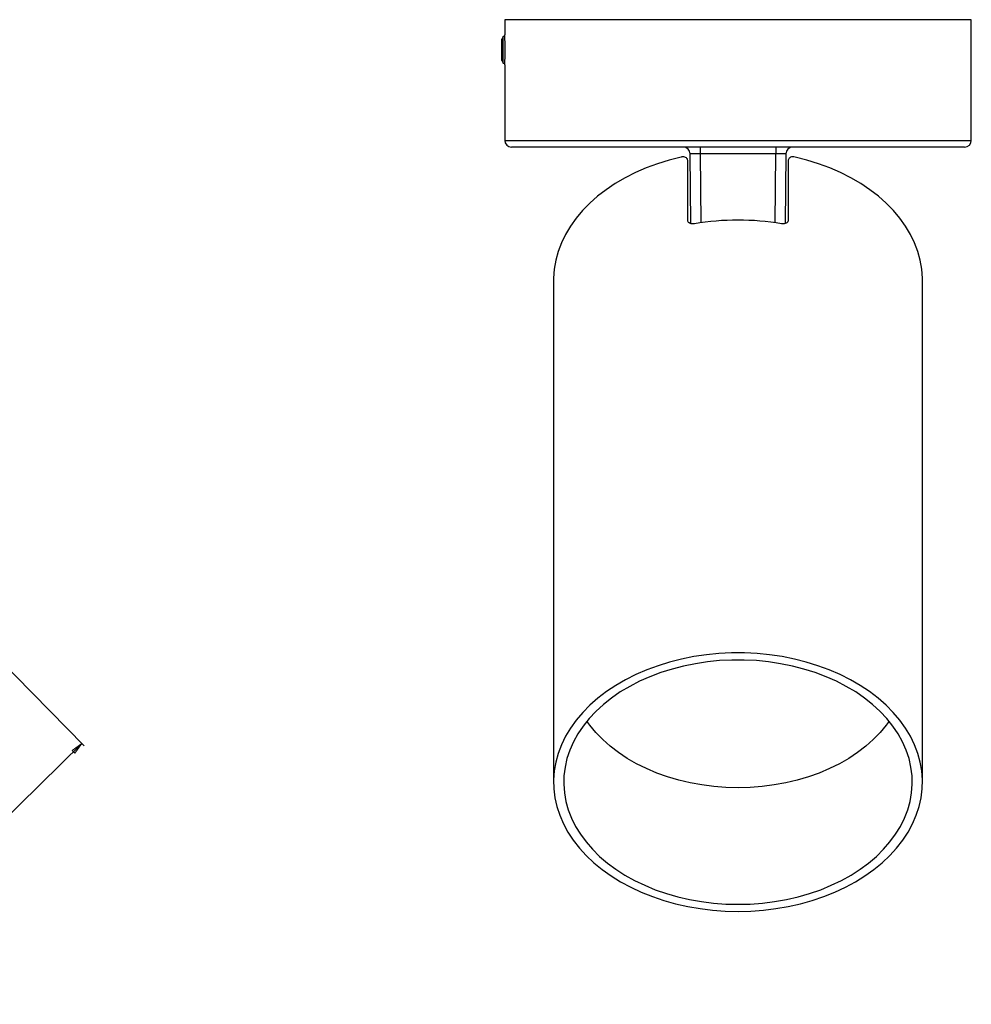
# Model space of a CAD drawing. Header units: millimetres. Extents: x 301 to 1099, y 240 to 812.
# Tile 2 of 2: x 815 to 1099, y 240 to 534. Entities that reach past the tile are written whole.
import ezdxf

# ---------------------------------------------------------------- set-up
doc = ezdxf.new("R2010")
doc.units = ezdxf.units.MM
doc.styles.add('SLDTEXTSTYLE0', font='TXT', dxfattribs={"width": 0.75})
doc.dimstyles.new('SLDDIMSTYLE0', dxfattribs={"dimtxt": 3.5, "dimasz": 3.556, "dimexe": 0, "dimexo": 0.0625, "dimgap": 0.875, "dimtad": 1, "dimdec": 0, "dimlfac": 0.5, "dimrnd": 1e-09, "dimzin": 12, "dimdsep": 46, "dimtxsty": 'SLDTEXTSTYLE0', "dimblk1": 'CLOSED', "dimblk2": 'CLOSED', "dimsah": 1, "dimcen": 0.09, "dimadec": 0, "dimazin": 3, "dimtfac": 1, "dimtdec": 0, "dimtofl": 0, "dimtmove": 0, "dimatfit": 3, "dimldrblk": 'CLOSED', "dimfxl": 0, "dimfrac": 2, "dimtolj": 1, "dimtzin": 12, "dimarcsym": 0})

# ---------------------------------------------------------------- blocks, each defined once
blk = doc.blocks.new('_Closed')
at = {"color": 0, "linetype": 'ByBlock', "lineweight": -2}
for p, q in [((-1, 0.166667), (0, 0)), ((-1, 0.166667), (-1, -0.166667)), ((0, 0), (-1, -0.166667)), ((0, 0), (-1, 0))]:
    blk.add_line(p, q, dxfattribs=at)
blk = doc.blocks.new('_D_2')
at = {"color": 7, "linetype": 'Continuous', "lineweight": 0}
for p, q in [((807.4, 344.36), (833.94, 317.35)), ((754.78, 240.96), (833.24, 318.06)), ((728.94, 267.26), (755.48, 240.25))]:
    blk.add_line(p, q, dxfattribs=at)
at = {"color": 7, "linetype": 'Continuous', "lineweight": 18, "xscale": 3.556, "yscale": 3.556}
for p, rotation in [((833.24, 318.06, -0.45), 44.50000000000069), ((754.78, 240.96, -0.45), 224.5000000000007)]:
    blk.add_blockref('_Closed', p, dxfattribs=dict(at, rotation=rotation))
at = {"color": 7, "linetype": 'Continuous', "lineweight": 18, "char_height": 3.5, "attachment_point": 1, "rotation": 44.5, "style": 'SLDTEXTSTYLE0'}
for s, insert in [('55', (792.34, 284.27)), ('%%c', (788.61, 280.53))]:
    blk.add_mtext(s, dxfattribs=dict(at, insert=insert))

msp = doc.modelspace()

# ---------------------------------------------------------------- linework, layer by layer
at = {"color": 7, "linetype": 'Continuous', "lineweight": 25}
for p, q in [((959.36, 533.96), (959.36, 529.4)), ((1098.56, 533.96), (959.36, 533.96)), ((1098.56, 497.96), (1098.56, 533.96)), ((958.91, 528.96), (958.46, 528.18)), ((959.39, 528.96), (958.91, 528.96)), ((958.91, 520.96), (958.91, 528.96)), ((958.46, 521.74), (958.46, 528.18)), ((958.46, 521.74), (958.91, 520.96)), ((958.91, 520.96), (959.39, 520.96)), ((959.36, 520.46), (959.36, 497.96)), ((1096.56, 495.96), (961.36, 495.96)), ((1014.84, 473.14), (1014.66, 493.97)), ((1017.66, 495.96), (1017.66, 493.97)), ((1040.25, 493.97), (1017.66, 493.97)), ((1040.25, 495.96), (1040.25, 493.97)), ((1043.25, 493.97), (1043.07, 473.12)), ((1013.96, 474.14), (1013.96, 491.97)), ((1043.96, 491.97), (1043.96, 474.14)), ((973.96, 456.31), (973.96, 306.52)), ((1083.96, 306.52), (1083.96, 456.31))]:
    msp.add_line(p, q, dxfattribs=at)
at = {"color": 8, "linetype": 'Continuous', "lineweight": 25}
for p, q in [((959.36, 497.96), (1098.56, 497.96)), ((1017.66, 493.97), (1017.84, 473.38)), ((1040.07, 473.38), (1040.25, 493.97))]:
    msp.add_line(p, q, dxfattribs=at)
at = {"color": 7, "linetype": 'Continuous', "lineweight": 25, "flags": 128}
for points in [[(1011.96, 492.97), (1008.39, 492.06), (1004.93, 490.98), (1001.57, 489.74), (998.35, 488.34), (995.28, 486.78), (992.36, 485.09), (989.62, 483.25), (987.06, 481.29), (984.71, 479.2), (982.56, 477.01), (980.64, 474.72), (978.94, 472.34), (977.48, 469.89), (976.27, 467.37), (975.31, 464.8), (974.6, 462.19), (974.15, 459.55), (973.96, 456.9), (973.96, 456.31)], [(1083.96, 456.31), (1083.95, 456.9), (1083.76, 459.55), (1083.31, 462.19), (1082.6, 464.8), (1081.64, 467.37), (1080.43, 469.89), (1078.97, 472.34), (1077.28, 474.72), (1075.35, 477.01), (1073.2, 479.2), (1070.85, 481.29), (1068.29, 483.25), (1065.55, 485.09), (1062.64, 486.78), (1059.56, 488.34), (1056.34, 489.74), (1052.99, 490.98), (1049.52, 492.06), (1045.96, 492.97)], [(1028.96, 267.97), (1032.75, 268.07), (1036.53, 268.34), (1040.27, 268.8), (1043.95, 269.44), (1047.57, 270.25), (1051.09, 271.24), (1054.52, 272.39), (1057.81, 273.71), (1060.98, 275.18), (1063.99, 276.8), (1066.83, 278.57), (1069.49, 280.47), (1071.96, 282.49), (1074.22, 284.63), (1076.27, 286.87), (1078.09, 289.2), (1079.68, 291.62), (1081.02, 294.11), (1082.12, 296.65), (1082.97, 299.25), (1083.55, 301.88), (1083.88, 304.53), (1083.95, 307.19), (1083.75, 309.85), (1083.29, 312.49), (1082.58, 315.1), (1081.6, 317.68), (1080.38, 320.19), (1078.91, 322.65), (1077.21, 325.03), (1075.27, 327.32), (1073.11, 329.51), (1070.75, 331.59), (1068.18, 333.55), (1065.43, 335.38), (1062.5, 337.07), (1059.41, 338.62), (1056.18, 340.02), (1052.82, 341.26), (1049.34, 342.33), (1045.77, 343.23), (1042.12, 343.95), (1038.4, 344.5), (1034.64, 344.87), (1030.85, 345.05), (1027.06, 345.05), (1023.27, 344.87), (1019.51, 344.5), (1015.79, 343.95), (1012.14, 343.23), (1008.57, 342.33), (1005.09, 341.26), (1001.73, 340.02), (998.5, 338.62), (995.41, 337.07), (992.48, 335.38), (989.73, 333.55), (987.16, 331.59), (984.8, 329.51), (982.64, 327.32), (980.7, 325.03), (979, 322.65), (977.53, 320.19), (976.31, 317.68), (975.33, 315.1), (974.62, 312.49), (974.16, 309.85), (973.96, 307.19), (974.03, 304.53), (974.36, 301.88), (974.94, 299.25), (975.79, 296.65), (976.89, 294.11), (978.23, 291.62), (979.82, 289.2), (981.64, 286.87), (983.69, 284.63), (985.96, 282.49), (988.42, 280.47), (991.08, 278.57), (993.93, 276.8), (996.94, 275.18), (1000.1, 273.71), (1003.4, 272.39), (1006.82, 271.24), (1010.34, 270.25), (1013.96, 269.44), (1017.64, 268.8), (1021.39, 268.34), (1025.16, 268.07), (1028.96, 267.97)], [(1028.96, 270.08), (1032.62, 270.17), (1036.27, 270.44), (1039.89, 270.89), (1043.45, 271.52), (1046.93, 272.32), (1050.33, 273.3), (1053.62, 274.44), (1056.79, 275.74), (1059.82, 277.19), (1062.69, 278.79), (1065.4, 280.53), (1067.93, 282.39), (1070.26, 284.38), (1072.38, 286.48), (1074.29, 288.67), (1075.98, 290.96), (1077.42, 293.32), (1078.63, 295.75), (1079.59, 298.24), (1080.3, 300.76), (1080.75, 303.31), (1080.95, 305.88), (1080.88, 308.45), (1080.56, 311.02), (1079.98, 313.56), (1079.14, 316.06), (1078.06, 318.52), (1076.73, 320.92), (1075.16, 323.24), (1073.37, 325.49), (1071.35, 327.63), (1069.12, 329.68), (1066.69, 331.61), (1064.07, 333.41), (1061.27, 335.08), (1058.32, 336.6), (1055.22, 337.98), (1051.99, 339.2), (1048.64, 340.26), (1045.2, 341.15), (1041.67, 341.86), (1038.09, 342.41), (1034.45, 342.77), (1030.79, 342.95), (1027.12, 342.95), (1023.46, 342.77), (1019.83, 342.41), (1016.24, 341.86), (1012.71, 341.15), (1009.27, 340.26), (1005.92, 339.2), (1002.69, 337.98), (999.59, 336.6), (996.64, 335.08), (993.84, 333.41), (991.23, 331.61), (988.8, 329.68), (986.57, 327.63), (984.55, 325.49), (982.75, 323.24), (981.18, 320.92), (979.85, 318.52), (978.77, 316.06), (977.93, 313.56), (977.35, 311.02), (977.03, 308.45), (976.96, 305.88), (977.16, 303.31), (977.61, 300.76), (978.32, 298.24), (979.28, 295.75), (980.49, 293.32), (981.94, 290.96), (983.62, 288.67), (985.53, 286.48), (987.66, 284.38), (989.99, 282.39), (992.51, 280.53), (995.22, 278.79), (998.09, 277.19), (1001.12, 275.74), (1004.29, 274.44), (1007.58, 273.3), (1010.98, 272.32), (1014.47, 271.52), (1018.02, 270.89), (1021.64, 270.44), (1025.29, 270.17), (1028.96, 270.08)], [(1028.96, 304.86), (1025.35, 304.95), (1021.76, 305.22), (1018.21, 305.68), (1014.71, 306.31), (1011.29, 307.12), (1007.96, 308.1), (1004.74, 309.24), (1001.65, 310.55), (998.7, 312.01), (995.9, 313.61), (993.28, 315.35), (990.85, 317.22), (988.61, 319.2), (986.59, 321.3), (984.78, 323.49), (983.9, 324.72)], [(1074.02, 324.72), (1073.13, 323.49), (1071.33, 321.3), (1069.3, 319.2), (1067.06, 317.22), (1064.63, 315.35), (1062.01, 313.61), (1059.21, 312.01), (1056.26, 310.55), (1053.17, 309.24), (1049.95, 308.1), (1046.62, 307.12), (1043.2, 306.31), (1039.7, 305.68), (1036.15, 305.22), (1032.56, 304.95), (1028.96, 304.86)]]:
    msp.add_lwpolyline(points, dxfattribs=at)
at = {"color": 7, "linetype": 'Continuous', "lineweight": 25}
for centre, radius, start, end in [((889.84, 524.96), 69.66, 356.2965, 3.658), ((961.36, 497.96), 2, 180, 270), ((1096.56, 497.96), 2, 270, 0), ((1012.66, 493.96), 2, 0.5, 90), ((1045.25, 493.96), 2, 90, 179.5), ((1028.96, 396.36), 77.81, 80.3824, 99.6176)]:
    msp.add_arc(centre, radius, start, end, dxfattribs=at)
for centre, major_axis, start_param, end_param in [((1017.66, 493.96), (3, -0.02), 1.570957, 3.141677), ((1040.25, 493.96), (3, 0.02), 6.283101, 7.853821)]:
    msp.add_ellipse(centre, major_axis=major_axis, ratio=0.005816, start_param=start_param, end_param=end_param, dxfattribs=at)
for points, knots in [([(1013.96, 491.97), (1013.94, 492.12), (1013.89, 492.42), (1013.57, 492.78), (1013.09, 493), (1012.52, 493.07), (1012.13, 493), (1011.96, 492.97)], [0, 0, 0, 0, 0.2036816, 0.4072558, 0.6138972, 0.8280731, 1, 1, 1, 1]), ([(1045.96, 492.97), (1045.72, 493.01), (1045.26, 493.08), (1044.64, 492.94), (1044.19, 492.65), (1043.98, 492.3), (1043.96, 492.05), (1043.96, 491.97)], [0, 0, 0, 0, 0.2275837, 0.4554043, 0.6765559, 0.888193, 1, 1, 1, 1]), ([(1015.96, 473.08), (1015.73, 473.06), (1015.26, 473.01), (1014.65, 473.16), (1014.2, 473.45), (1013.98, 473.8), (1013.96, 474.05), (1013.96, 474.14)], [0, 0, 0, 0, 0.223363, 0.446786, 0.66793, 0.882137, 1, 1, 1, 1]), ([(1043.96, 474.14), (1043.93, 473.99), (1043.89, 473.68), (1043.57, 473.33), (1043.08, 473.1), (1042.52, 473.01), (1042.13, 473.06), (1041.96, 473.08)], [0, 0, 0, 0, 0.205422, 0.410714, 0.619671, 0.835971, 1, 1, 1, 1])]:
    msp.add_open_spline(points, degree=3, knots=knots, dxfattribs=at)

# ---------------------------------------------------------------- dimensions: what is measured, and where the dimension line sits
at = {"color": 7, "linetype": 'Continuous', "lineweight": 18}
dim = msp.add_linear_dim(base=(833.24, 318.06), p1=(728.24, 267.97), p2=(806.7, 345.07), angle=44.5, text='%%c<>', dimstyle='SLDDIMSTYLE0', dxfattribs=at)
dim.commit()
dim.dimension.update_dxf_attribs({"geometry": '_D_2', "text_midpoint": (795.5, 280.98), "dimtype": 160})

doc.saveas('drawing.dxf')
